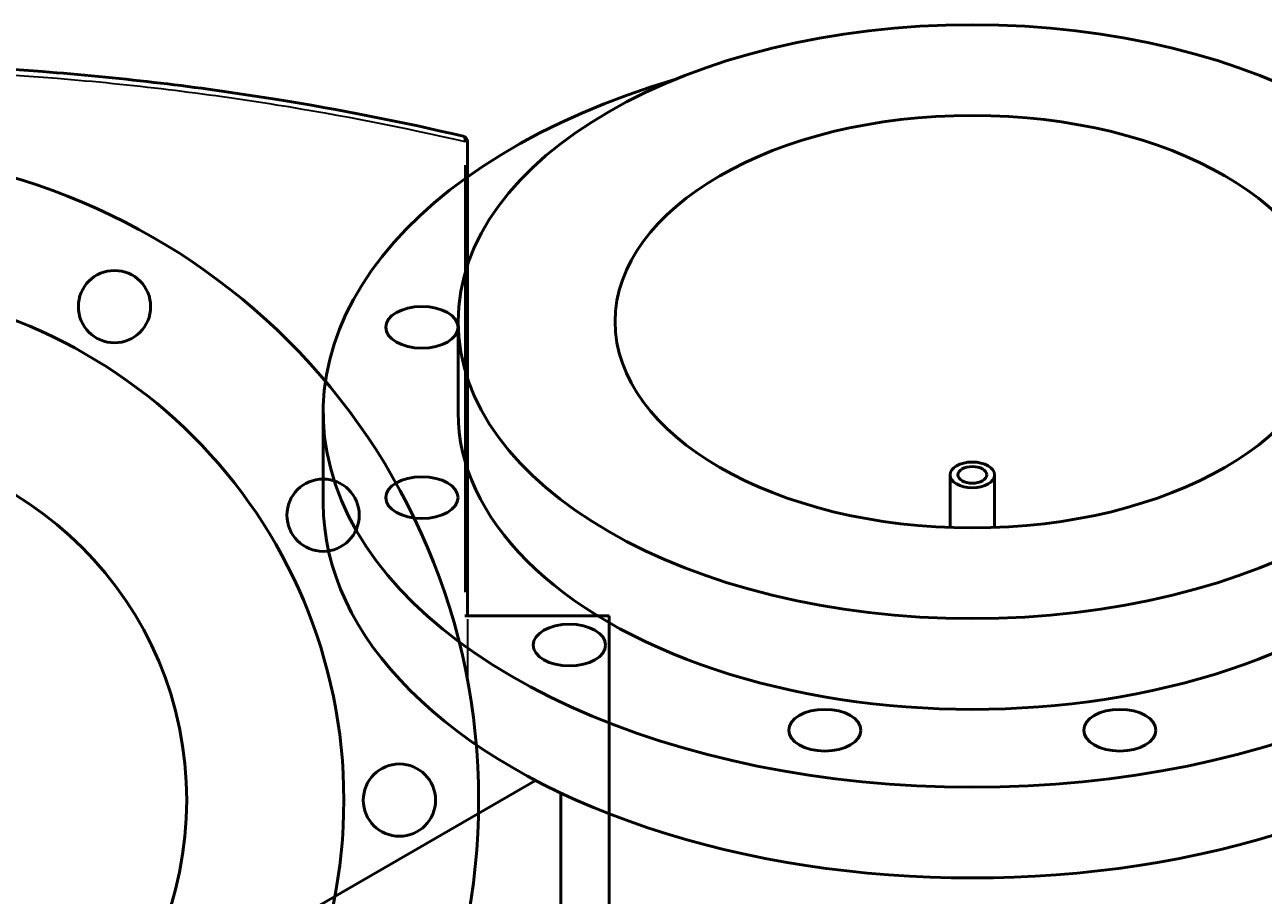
# Model space of a CAD drawing. Header units: millimetres. Extents: x -634 to 1182, y -305 to 938.
# Tile 12 of 13: x 511 to 957, y 624 to 938. Entities that reach past the tile are written whole.
import ezdxf

# ---------------------------------------------------------------- set-up
doc = ezdxf.new("R2010")
doc.units = ezdxf.units.MM
for name, color, linetype, lineweight in [('Dimension (ANSI)', 7, 'Continuous', 25), ('Visible (ANSI)', 7, 'Continuous', 50), ('Visible Narrow (ANSI)', 7, 'Continuous', 35)]:
    doc.layers.add(name, color=color, linetype=linetype, lineweight=lineweight)
doc.styles.add('Note Text (ANSI)', font='tahoma.ttf')
doc.dimstyles.new('Default - mm (ANSI)', dxfattribs={"dimtxt": 2.4, "dimasz": 2.5, "dimexe": 3.175, "dimexo": 1.6002, "dimgap": 0.8, "dimtad": 0, "dimtoh": 1, "dimdec": 0, "dimrnd": 1e-08, "dimzin": 4, "dimdsep": 46, "dimtxsty": 'Note Text (ANSI)', "dimcen": 0.09, "dimdle": 10, "dimclrd": 256, "dimclre": 256, "dimclrt": 5, "dimadec": 1, "dimazin": 1, "dimtfac": 1.27, "dimtofl": 0, "dimtmove": 0, "dimatfit": 3, "dimfxl": 1, "dimtolj": 1, "dimtzin": 4, "dimlwd": -1, "dimlwe": -1, "dimarcsym": 0})

# ---------------------------------------------------------------- blocks, each defined once
blk = doc.blocks.new('*D8')
at = {"layer": 'Defpoints', "color": 0, "transparency": 16777216}
for p in [(310.66, 852.46), (571.3, 464.96)]:
    blk.add_point(p, dxfattribs=at)
at = {"layer": 'Dimension (ANSI)', "transparency": 16777216}
for p, q in [((327.73, 827.1), (312.06, 850.39)), ((324.56, 827.1), (327.73, 827.1))]:
    blk.add_line(p, q, dxfattribs=at)
blk.add_solid([(312.41, 850.62), (311.71, 850.16), (310.66, 852.46)], dxfattribs=at)
at = {"layer": 'Dimension (ANSI)', "color": 5, "transparency": 16777216, "insert": (316, 828.39), "char_height": 2.4, "attachment_point": 1, "style": 'Note Text (ANSI)'}
blk.add_mtext('\\A1;∅467', dxfattribs=at)

msp = doc.modelspace()

# ---------------------------------------------------------------- linework, layer by layer
at = {"layer": 'Visible (ANSI)'}
for p, q in [((670.48, 724.96), (670.48, 895.63)), ((667.08, 798.18), (667.08, 830.84)), ((618.58, 765.52), (618.58, 798.18)), ((844.08, 756.79), (844.08, 775.73)), ((860.08, 756.79), (860.08, 775.73)), ((670.48, 724.96), (669.47, 724.96)), ((721.48, 724.96), (670.48, 724.96)), ((721.48, 724.96), (721.48, 592.46)), ((522.44, 566.16), (694.99, 665.78)), ((704.08, 608.81), (704.08, 661.25))]:
    msp.add_line(p, q, dxfattribs=at)
for centre, radius in [((440.98, 658.71), 233.5), ((543.48, 836.25), 13), ((440.98, 658.71), 185), ((440.98, 658.71), 128.5), ((618.52, 761.21), 13), ((645.98, 658.71), 13)]:
    msp.add_circle(centre, radius, dxfattribs=at)
msp.add_arc((668.48, 895.63), 2, 0, 76.917, dxfattribs=at)
for centre, major_axis in [((852.08, 830.84), (185, 0)), ((852.08, 830.84), (128.5, 0)), ((654.06, 828.81), (13, 0)), ((852.08, 775.73), (8, 0)), ((852.08, 775.73), (5.2, 0)), ((654.06, 767.55), (13, 0)), ((707.12, 714.49), (13, 0)), ((799.02, 683.86), (13, 0)), ((905.14, 683.86), (13, 0))]:
    msp.add_ellipse(centre, major_axis=major_axis, ratio=0.57735, dxfattribs=at)
for centre, major_axis, start_param, end_param in [((852.08, 798.18), (-233.5, 0), 5.187029, 10.520935), ((852.08, 798.18), (-185, 0), 0, 3.141593), ((852.08, 765.52), (-233.5, 0), 0, 3.141593)]:
    msp.add_ellipse(centre, major_axis=major_axis, ratio=0.57735, start_param=start_param, end_param=end_param, dxfattribs=at)
msp.add_open_spline([(668.94, 897.57), (647.36, 902.59), (624.73, 907.09), (575.87, 914.97), (549.51, 918.21), (495.76, 922.58), (468.37, 923.71), (440.98, 923.71), (413.6, 923.71), (386.21, 922.58), (332.46, 918.21), (306.1, 914.97), (257.24, 907.09), (234.6, 902.59), (213.03, 897.57)], degree=3, knots=[1.3065, 1.3065, 1.3065, 1.3065, 8.871856, 8.871856, 17.071619, 17.071619, 25.271387, 25.271387, 25.271387, 33.471156, 33.471156, 41.670919, 41.670919, 49.236286, 49.236286, 49.236286, 49.236286], dxfattribs=at)
at = {"layer": 'Visible Narrow (ANSI)'}
for p, q in [((670.48, 895.63), (669.56, 895.63)), ((669.47, 887.09), (669.47, 733.5)), ((670.48, 723.8), (670.48, 702.91))]:
    msp.add_line(p, q, dxfattribs=at)
msp.add_ellipse((668.48, 895.63), major_axis=(0.45, 1.95), ratio=0.481595, start_param=4.896812, end_param=6.210218, dxfattribs=at)
msp.add_open_spline([(211.48, 895.39), (233.41, 900.49), (256.44, 905.07), (305.78, 912.99), (332.2, 916.22), (386.08, 920.59), (413.53, 921.71), (440.98, 921.71), (468.43, 921.71), (495.88, 920.59), (549.76, 916.22), (576.18, 912.99), (625.15, 905.13), (647.84, 900.63), (669.47, 895.63)], degree=3, knots=[-49.355044, -49.355044, -49.355044, -49.355044, -41.670919, -41.670919, -33.471156, -33.471156, -25.271387, -25.271387, -25.271387, -17.071619, -17.071619, -8.871856, -8.871856, -1.3065, -1.3065, -1.3065, -1.3065], dxfattribs=at)

# ---------------------------------------------------------------- dimensions: what is measured, and where the dimension line sits
at = {"layer": 'Dimension (ANSI)'}
dim = msp.add_diameter_dim_2p(p1=(571.3, 464.96), p2=(310.66, 852.46), dimstyle='Default - mm (ANSI)', override={"dimgap": 0.8, "dimtih": 1, "dimdec": 0, "dimlfac": 1, "dimtol": 0, "dimlim": 0, "dimtp": 0, "dimtm": 0, "dimtdec": 2}, dxfattribs=at)
dim.commit()
dim.dimension.update_dxf_attribs({"geometry": '*D8', "text_midpoint": (319.88, 827.1), "dimtype": 163})

doc.saveas('drawing.dxf')
